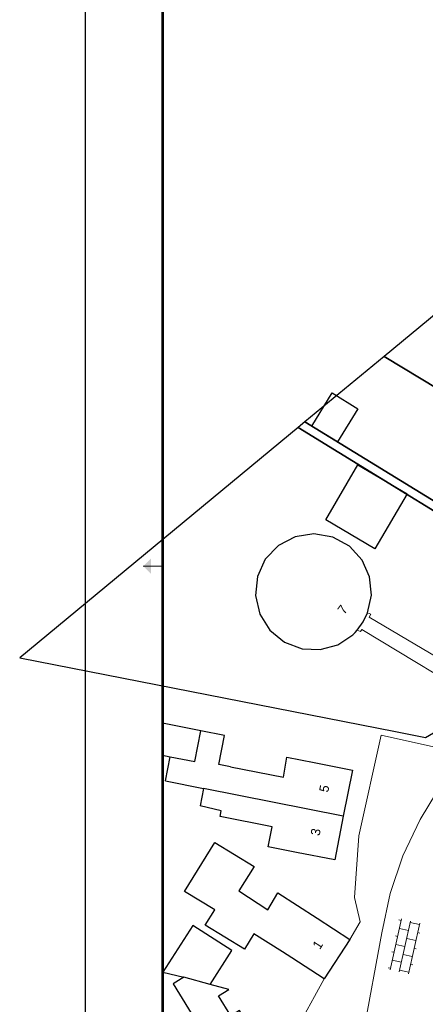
# Model space of a CAD drawing. Extents: x -1000932 to 2054797, y 285738 to 764020.
# Tile 4 of 256: x -484495 to -432254, y 526325 to 653080. Entities that reach past the tile are written whole.
import ezdxf

# ---------------------------------------------------------------- set-up
doc = ezdxf.new("R2010")
doc.units = 0
doc.header["$MEASUREMENT"] = 0
doc.layers.add('31.', color=7, linetype='CONTINUOUS')
for name, color, linetype, lineweight in [('B01', 1, 'CONTINUOUS', 30), ('B02', 1, 'CONTINUOUS', 30), ('B07', 1, 'CONTINUOUS', 30), ('B11', 1, 'CONTINUOUS', 30), ('B14', 1, 'CONTINUOUS', 30), ('S02', 7, 'CONTINUOUS', 0), ('V00', 7, 'CONTINUOUS', 0), ('X-XX-AL-TEKENBLAD-KADER-G', 7, 'CONTINUOUS', 30), ('X-XX-AL-TEKENBLAD-KADER-VOUWMARKERING-G', 7, 'CONTINUOUS', 13), ('Z02', 7, 'CONTINUOUS', 0)]:
    doc.layers.add(name, color=color, linetype=linetype, lineweight=lineweight)
doc.styles.add('Style-INTL_ISO_EQUAL', font='INTL_ISO_EQUAL.shx')

# ---------------------------------------------------------------- blocks, each defined once
blk = doc.blocks.new('SAL-TEKENBLAD-A0-841×841-SO')
at = {"layer": 'X-XX-AL-TEKENBLAD-KADER-VOUWMARKERING-G', "ltscale": 0.5}
h = blk.add_hatch(color=256, dxfattribs=at)
h.paths.add_polyline_path([(-824, 592), (-826, 594), (-824, 594)], flags=16)
h.paths.add_polyline_path([(-826, 594), (-824, 596), (-824, 594)], flags=16)
at = {"layer": 'X-XX-AL-TEKENBLAD-KADER-G', "ltscale": 0.5}
blk.add_line((-841, 841), (-841, 0), dxfattribs=at)
at = {"layer": 'X-XX-AL-TEKENBLAD-KADER-G', "ltscale": 0.5, "const_width": 0.7, "flags": 128}
blk.add_lwpolyline([(-821, 10), (-10, 10), (-10, 831), (-821, 831), (-821, 10)], close=True, dxfattribs=at)
at = {"layer": 'X-XX-AL-TEKENBLAD-KADER-VOUWMARKERING-G', "ltscale": 0.5}
blk.add_line((-821, 594), (-826, 594), dxfattribs=at)
blk = doc.blocks.new('S024')
at = {"layer": 'S02', "color": 7, "linetype": 'Continuous', "lineweight": 0}
for p, q in [((0.125, 0.15), (0.125, 0.12)), ((0.335, 0.15), (0.335, 0.12)), ((0.545, 0.15), (0.545, 0.12)), ((0, 0.12), (0.67, 0.12)), ((0, 0), (0.67, 0)), ((0.02, 0.12), (0.02, 0)), ((0.125, 0), (0.125, -0.1198)), ((0.23, 0.12), (0.23, 0)), ((0.335, 0), (0.335, -0.1198)), ((0.44, 0.12), (0.44, 0)), ((0.545, 0), (0.545, -0.1198)), ((0.65, 0.12), (0.65, 0)), ((0, -0.1198), (0.67, -0.1198)), ((0.02, -0.1198), (0.02, -0.1498)), ((0.23, -0.1198), (0.23, -0.1498)), ((0.44, -0.1198), (0.44, -0.1498)), ((0.65, -0.1198), (0.65, -0.1498))]:
    blk.add_line(p, q, dxfattribs=at)

msp = doc.modelspace()

# ---------------------------------------------------------------- linework, layer by layer
at = {"layer": '31.', "color": 7, "linetype": 'Continuous', "lineweight": 25, "ltscale": 10}
for points in [[(-419865.838, 613881.904), (-427112.838, 618338.904), (-437546.838, 609719.904), (-410033.838, 593113.904), (-404175.838, 602673.904), (-403484.838, 603806.904)], [(-416689.838, 582251.904), (-410033.838, 593113.904), (-437546.838, 609719.904), (-447749.838, 601290.904)], [(-417258.838, 581322.904), (-416689.838, 582251.904), (-447749.838, 601290.904), (-448608.838, 600580.904), (-417755.838, 581628.904)], [(-417755.838, 581628.904), (-448608.838, 600580.904), (-484494.838, 570935.904), (-436084.838, 561443.904), (-432209.838, 560656.904), (-428627.838, 562768.904), (-417258.838, 581322.904)]]:
    msp.add_lwpolyline(points, close=True, dxfattribs=at)
at = {"layer": 'B01', "flags": 128}
for points in [[(-440385.734, 583489.921), (-442035.805, 585296.439), (-444180.363, 586474.197), (-446590.18, 586897.306), (-449007.676, 586520.542), (-451174.451, 585384.176), (-452858.902, 583609.672), (-453880.983, 581386.703), (-454131.444, 578952.877), (-453583.515, 576568.34), (-452295.763, 574487.971), (-450405.832, 572934.136), (-448115.734, 572072.921)], [(-439680.734, 576717.921), (-439189.246, 579012.252), (-439432.204, 581346.024), (-440385.734, 583489.921)], [(-441023.734, 574493.921), (-440254.68, 575547.011), (-439680.734, 576717.921)], [(-441593.734, 573907.921), (-441300.734, 574192.921), (-441023.734, 574493.921)], [(-448115.734, 572072.921), (-445783.365, 571981.894), (-443536.461, 572614.073), (-441593.734, 573907.921)], [(-465710.734, 555079.921), (-465096.734, 558188.921)], [(-457339.734, 556895.921), (-450535.734, 555550.921), (-450101.734, 558152.921), (-446550.734, 557448.921)], [(-446550.734, 557448.921), (-441644.734, 556485.921), (-442814.734, 550550.921)], [(-448840.734, 545877.921), (-452496.734, 546601.921), (-451988.734, 549171.921), (-458681.734, 550494.921)], [(-442814.734, 550550.921), (-443927.734, 544908.921), (-448840.734, 545877.921)], [(-456274.734, 540932.921), (-452516.734, 538499.921), (-451236.734, 540679.921), (-446170.734, 537398.921)], [(-446170.734, 537398.921), (-441970.734, 534678.921)], [(-441970.734, 534678.921), (-445260.734, 529598.921)], [(-449460.734, 532318.921), (-450626.734, 533073.921)], [(-445260.734, 529598.921), (-449460.734, 532318.921)], [(-463334.734, 529802.921), (-464714.734, 528953.921), (-459950.734, 521208.921)], [(-455300.734, 524078.921), (-456183.734, 525514.921), (-457286.734, 524836.921), (-458874.734, 527419.921), (-457542.734, 528238.921), (-459949.734, 528888.921)]]:
    msp.add_lwpolyline(points, dxfattribs=at)
at = {"layer": 'B02', "flags": 128}
msp.add_lwpolyline([(-459949.734, 528888.921), (-457164.734, 533232.921), (-462196.734, 536458.921), (-466049.734, 530448.921), (-463334.734, 529802.921)], dxfattribs=at)
at = {"layer": 'B07', "flags": 128}
for points in [[(-465096.734, 558188.921), (-461929.734, 557562.921), (-461143.734, 561535.921)], [(-442814.734, 550550.921), (-460802.734, 554108.921)], [(-459949.734, 528888.921), (-463334.734, 529802.921)]]:
    msp.add_lwpolyline(points, dxfattribs=at)
at = {"layer": 'B11', "flags": 128}
for points in [[(-457339.734, 556895.921), (-458840.734, 557192.921), (-458101.734, 560934.921), (-461143.734, 561535.921)], [(-465710.734, 555079.921), (-460802.734, 554108.921)], [(-460802.734, 554108.921), (-461271.734, 551873.921)], [(-458681.734, 550494.921), (-458533.734, 551219.921), (-461271.734, 551873.921)], [(-450626.734, 533073.921), (-454336.734, 535406.921), (-455554.734, 533430.921), (-460588.734, 536523.921), (-459380.734, 538489.921), (-463251.734, 540844.921), (-459354.734, 547163.921), (-454316.734, 544079.921), (-456274.734, 540932.921)]]:
    msp.add_lwpolyline(points, dxfattribs=at)
at = {"layer": 'B14', "flags": 128}
for points in [[(-443553.734, 598718.921), (-446882.734, 600759.921), (-444258.734, 605040.921), (-440929.734, 602999.921), (-443553.734, 598718.921)], [(-434589.734, 592047.921), (-438734.734, 584972.921), (-445076.734, 588688.921), (-440931.734, 595762.921), (-434589.734, 592047.921)], [(-461143.734, 561535.921), (-466082.306, 562511.83)], [(-466082.306, 558383.589), (-465096.734, 558188.921)]]:
    msp.add_lwpolyline(points, dxfattribs=at)
at = {"layer": 'V00', "flags": 128}
for points in [[(-439680.734, 576717.921), (-439265.734, 576533.921), (-439480.734, 576178.921), (-423015.734, 566419.921)], [(-424064.734, 564693.921), (-440420.734, 574563.921), (-440620.734, 574313.921), (-441023.734, 574493.921)], [(-427713.734, 558690.921), (-437925.734, 560971.921), (-440801.734, 547999.921), (-441362.734, 540070.921), (-440650.734, 536932.921), (-441970.734, 534678.921)], [(-427713.734, 558690.921), (-432928.734, 550110.921)], [(-432928.734, 550110.921), (-435148.93, 545458.159), (-436798.769, 540573.95), (-437854.734, 535527.921)], [(-466082.306, 506880.244), (-443096.734, 509066.921), (-442585.734, 509941.921), (-437854.734, 535527.921)], [(-445260.734, 529598.921), (-446530.734, 527328.921)], [(-446530.734, 527328.921), (-447943.42, 524748.525), (-449741.069, 522419.881), (-451879.734, 520399.921)]]:
    msp.add_lwpolyline(points, dxfattribs=at)

# ---------------------------------------------------------------- block references
at = {"layer": 'S02', "xscale": 9999.999999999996, "yscale": 9999.999999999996, "zscale": 9999.999999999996, "rotation": 257.4090493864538}
msp.add_blockref('S024', (-434148.734, 537049.921), dxfattribs=at)
at = {"layer": 'X-XX-AL-TEKENBLAD-KADER-G', "ltscale": 0.5, "xscale": 500, "yscale": 500, "zscale": 500}
msp.add_blockref('SAL-TEKENBLAD-A0-841×841-SO', (-55582.306, 285738.49), dxfattribs=at)

# ---------------------------------------------------------------- texts
at = {"layer": 'Z02', "style": 'Style-INTL_ISO_EQUAL'}
for s, rotation, p in [('7', 53.04987227, (-442695.734, 576430.921)), ('5', 78.86988892, (-444772.734, 553543.921)), ('3', 78.86988892, (-445875.734, 547954.921)), ('1', 57.04099013, (-445849.734, 533287.921))]:
    msp.add_text(s, height=1200, rotation=rotation, dxfattribs=at).set_placement(p)

doc.saveas('drawing.dxf')
